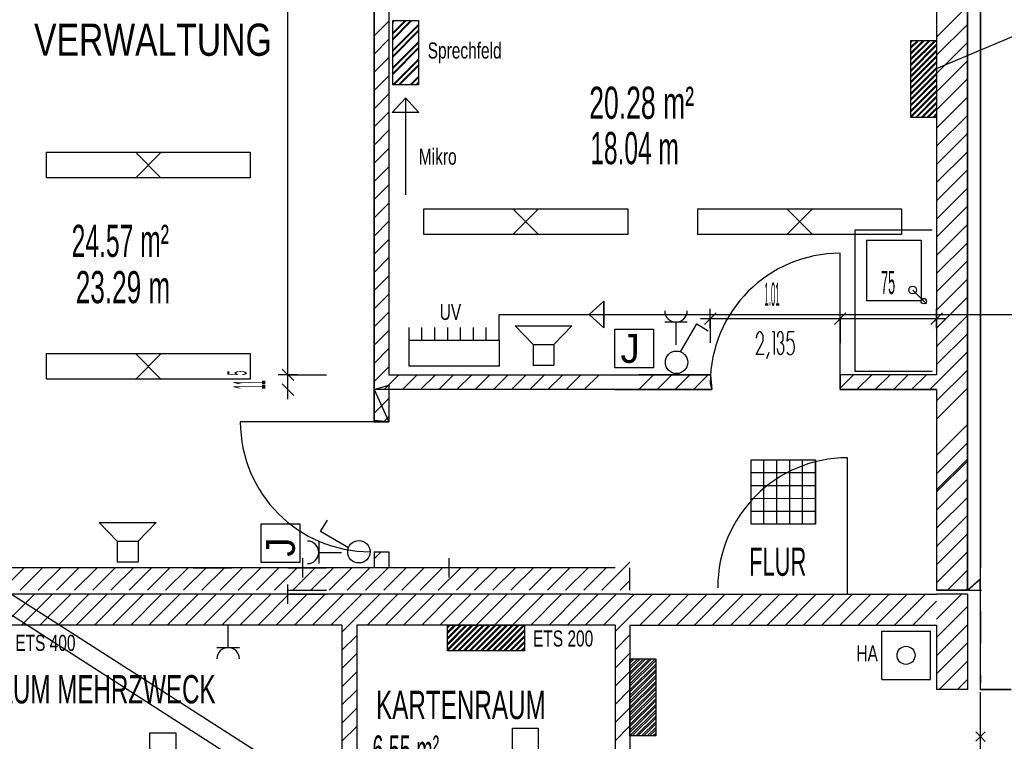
# Model space of a CAD drawing. Extents: x -9 to 2291, y 18 to 1401.
# Tile 10 of 19: x 11.13 to 18.79, y 40.99 to 46.6. Entities that reach past the tile are written whole.
import ezdxf

# ---------------------------------------------------------------- set-up
doc = ezdxf.new("R2010")
doc.units = 0
doc.linetypes.add('KCONTINUOUS', pattern=[0])
doc.linetypes.add('KDASHED', pattern=[0.75, 0.5, -0.25])
for name, color, linetype in [('GRUNDRISS_BEMA_UNG', 7, 'CONTINUOUS'), ('HAUSALARM', 5, 'CONTINUOUS'), ('LAUTSPRECHER', 5, 'CONTINUOUS'), ('LEERROHR', 141, 'CONTINUOUS'), ('LEITUNG', 7, 'CONTINUOUS'), ('LEITUNG_BESCHRIFTUNG', 7, 'CONTINUOUS'), ('LEUCHTEN', 5, 'CONTINUOUS'), ('NACHTSPEICHER', 3, 'CONTINUOUS'), ('NACHTSPEICHER_BESCHRIFTUNG', 3, 'CONTINUOUS'), ('SCHALTER', 5, 'CONTINUOUS'), ('STECKDOSEN', 5, 'CONTINUOUS'), ('THERMOSTAT', 5, 'CONTINUOUS'), ('VERTEILUNG', 10, 'CONTINUOUS'), ('VERTEILUNG_BESCHRIFTUNG', 10, 'CONTINUOUS'), ('W01_---', 7, 'CONTINUOUS'), ('W01_GRUNDRISS', 7, 'CONTINUOUS')]:
    doc.layers.add(name, color=color, linetype=linetype)

msp = doc.modelspace()

# ---------------------------------------------------------------- hatches: boundary and pattern name
at = {"layer": 'NACHTSPEICHER'}
h = msp.add_hatch(dxfattribs=at)
h.set_pattern_fill('ANSI31', color=3, scale=0.01, style=0)
h.paths.add_polyline_path([(18.059, 45.843), (18.059, 46.443), (18.259, 46.443), (18.259, 45.843), (18.0711, 45.843)])
h = msp.add_hatch(dxfattribs=at)
h.set_pattern_fill('ANSI31', color=3, scale=0.01, style=0)
h.paths.add_polyline_path([(14.4543, 41.8979), (15.0543, 41.8979), (15.0543, 41.6979), (14.4543, 41.6979), (14.4543, 41.8858)])
h = msp.add_hatch(dxfattribs=at)
h.set_pattern_fill('ANSI31', color=3, scale=0.01, style=0)
h.paths.add_polyline_path([(15.8743, 41.036), (15.8743, 41.636), (16.0743, 41.636), (16.0743, 41.036), (15.8864, 41.036)])
at = {"layer": 'VERTEILUNG'}
h = msp.add_hatch(dxfattribs=at)
h.set_pattern_fill('ANSI32', scale=0.01, style=0)
h.paths.add_polyline_path([(14.0294, 46.5964), (14.2293, 46.5968), (14.2293, 46.0968), (14.0293, 46.0968), (14.0293, 46.5971)])

# ---------------------------------------------------------------- linework, layer by layer
at = {"layer": 'GRUNDRISS_BEMA_UNG', "color": 7, "linetype": 'KCONTINUOUS'}
for p, q in [((13.214, 43.843), (13.214, 48.603)), ((16.499, 44.205), (16.499, 44.355)), ((17.509, 44.205), (17.509, 44.355)), ((16.424, 44.28), (16.574, 44.28)), ((16.454, 44.235), (16.544, 44.325)), ((16.499, 44.28), (16.778, 44.28)), ((16.499, 44.28), (16.499, 44.093)), ((16.778, 44.28), (17.509, 44.28)), ((17.434, 44.28), (17.584, 44.28)), ((17.464, 44.235), (17.554, 44.325)), ((17.509, 44.28), (17.593, 44.28)), ((17.509, 44.28), (17.509, 44.196)), ((17.593, 44.28), (18.259, 44.28)), ((17.509, 44.196), (17.509, 44.093)), ((16.859, 44.147), (16.857, 44.127)), ((16.865, 44.164), (16.859, 44.147)), ((16.874, 44.175), (16.865, 44.164)), ((16.884, 44.179), (16.874, 44.175)), ((16.895, 44.175), (16.884, 44.179)), ((16.903, 44.164), (16.895, 44.175)), ((16.909, 44.147), (16.903, 44.164)), ((16.911, 44.127), (16.909, 44.147)), ((16.909, 44.107), (16.911, 44.127)), ((16.98, 44.18), (16.996, 44.18)), ((16.996, 44.18), (16.996, 44)), ((17.023, 44.153), (17.021, 44.136)), ((17.028, 44.167), (17.023, 44.153)), ((17.035, 44.177), (17.028, 44.167)), ((17.044, 44.18), (17.035, 44.177)), ((17.053, 44.177), (17.044, 44.18)), ((17.06, 44.167), (17.053, 44.177)), ((17.065, 44.153), (17.06, 44.167)), ((17.06, 44.104), (17.065, 44.119)), ((17.067, 44.136), (17.065, 44.152)), ((17.065, 44.119), (17.067, 44.136)), ((17.098, 44.106), (17.104, 44.18)), ((17.109, 44.118), (17.098, 44.106)), ((17.104, 44.18), (17.152, 44.18)), ((17.122, 44.121), (17.109, 44.118)), ((17.135, 44.115), (17.122, 44.121)), ((17.146, 44.1), (17.135, 44.115)), ((16.903, 44.09), (16.909, 44.107)), ((17.019, 44.047), (17.021, 44.029)), ((17.052, 44.093), (17.043, 44.093)), ((17.049, 44.093), (17.053, 44.095)), ((17.056, 44.091), (17.052, 44.093)), ((17.053, 44.095), (17.06, 44.104)), ((17.064, 44.081), (17.056, 44.091)), ((17.07, 44.066), (17.064, 44.081)), ((17.071, 44.047), (17.07, 44.066)), ((17.07, 44.029), (17.071, 44.047)), ((17.143, 44.014), (17.151, 44.033)), ((17.152, 44.08), (17.146, 44.1)), ((17.151, 44.033), (17.154, 44.056)), ((17.154, 44.056), (17.152, 44.08)), ((16.94, 43.97), (16.956, 44.018)), ((17.021, 44.029), (17.026, 44.014)), ((17.026, 44.014), (17.034, 44.004)), ((17.034, 44.004), (17.044, 44)), ((17.044, 44), (17.047, 44)), ((17.047, 44), (17.056, 44.004)), ((17.056, 44.004), (17.064, 44.014)), ((17.064, 44.014), (17.07, 44.029)), ((17.095, 44.02), (17.105, 44.005)), ((17.105, 44.005), (17.118, 43.999)), ((17.118, 43.999), (17.131, 44.002)), ((13.259, 43.798), (13.169, 43.888)), ((13.214, 43.768), (13.214, 43.918)), ((13.289, 43.843), (13.139, 43.843)), ((13.214, 43.728), (13.214, 43.843)), ((13.214, 43.843), (13.514, 43.843)), ((13.214, 43.653), (13.214, 43.803)), ((13.259, 43.683), (13.169, 43.773))]:
    msp.add_line(p, q, dxfattribs=at)
at = {"layer": 'HAUSALARM', "color": 7, "linetype": 'KCONTINUOUS'}
for p, q in [((17.8323, 41.8517), (18.2104, 41.8517)), ((17.8323, 41.4736), (17.8323, 41.8517)), ((18.2104, 41.4736), (18.2104, 41.8517)), ((17.8323, 41.4736), (18.2104, 41.4736))]:
    msp.add_line(p, q, dxfattribs=at)
msp.add_circle((18.0213, 41.6627), 0.07, dxfattribs=at)
at = {"layer": 'LAUTSPRECHER', "color": 7, "linetype": 'KCONTINUOUS'}
for p, q in [((14.981, 44.2242), (15.2019, 44.2242)), ((14.981, 44.2242), (15.1212, 44.0797)), ((14.981, 44.2242), (15.2019, 44.2242)), ((14.981, 44.2242), (15.1212, 44.0797)), ((15.2019, 44.2242), (15.4229, 44.2242)), ((15.2019, 44.2242), (15.4229, 44.2242)), ((15.4229, 44.2242), (15.2827, 44.0797)), ((15.4229, 44.2242), (15.2827, 44.0797)), ((15.1212, 44.0797), (15.2827, 44.0797)), ((15.1212, 44.0797), (15.1212, 43.9182)), ((15.1212, 44.0797), (15.2827, 44.0797)), ((15.1212, 44.0797), (15.1212, 43.9182)), ((15.2827, 44.0797), (15.2827, 43.9182)), ((15.2827, 44.0797), (15.2827, 43.9182)), ((15.1212, 43.9182), (15.2827, 43.9182)), ((15.1212, 43.9182), (15.2827, 43.9182)), ((11.7471, 42.6954), (11.968, 42.6954)), ((11.7471, 42.6954), (11.8873, 42.5509)), ((11.7471, 42.6954), (11.968, 42.6954)), ((11.7471, 42.6954), (11.8873, 42.5509)), ((11.968, 42.6954), (12.1889, 42.6954)), ((11.968, 42.6954), (12.1889, 42.6954)), ((12.1889, 42.6954), (12.0487, 42.5509)), ((12.1889, 42.6954), (12.0487, 42.5509)), ((11.8873, 42.5509), (12.0487, 42.5509)), ((11.8873, 42.5509), (11.8873, 42.3894)), ((11.8873, 42.5509), (12.0487, 42.5509)), ((11.8873, 42.5509), (11.8873, 42.3894)), ((12.0487, 42.5509), (12.0487, 42.3894)), ((12.0487, 42.5509), (12.0487, 42.3894)), ((11.8873, 42.3894), (12.0487, 42.3894)), ((11.8873, 42.3894), (12.0487, 42.3894))]:
    msp.add_line(p, q, dxfattribs=at)
at = {"layer": 'LEERROHR', "color": 7, "linetype": 'KCONTINUOUS'}
for p, q in [((9.5748, 43.0913), (17.9499, 37.7326)), ((9.5748, 43.0913), (17.9499, 37.7326)), ((17.858, 37.623), (9.4743, 42.9913)), ((17.858, 37.623), (9.4743, 42.9913)), ((17.858, 37.623), (9.4743, 42.9913))]:
    msp.add_line(p, q, dxfattribs=at)
at = {"layer": 'LEITUNG', "color": 31, "linetype": 'KCONTINUOUS'}
for p, q in [((14.0258, 45.8817), (14.1276, 45.9935)), ((14.0258, 45.8817), (14.1276, 45.9935)), ((14.1276, 45.9935), (14.1293, 45.9968)), ((14.1276, 45.9935), (14.1293, 45.9968)), ((14.1293, 45.9968), (14.2328, 45.8817)), ((14.1293, 45.9968), (14.1293, 45.2424)), ((14.1293, 45.9968), (14.2328, 45.8817)), ((14.2328, 45.8817), (14.0258, 45.8817)), ((14.2328, 45.8817), (14.0258, 45.8817))]:
    msp.add_line(p, q, dxfattribs=at)
at = {"layer": 'LEITUNG', "color": 10, "linetype": 'KCONTINUOUS'}
for p, q in [((15.5566, 44.3115), (15.6717, 44.415)), ((15.6717, 44.415), (15.5566, 44.3115)), ((15.5566, 44.3115), (15.6717, 44.415)), ((15.6717, 44.415), (15.6717, 44.208)), ((15.6717, 44.208), (15.6717, 44.415)), ((15.6717, 44.415), (15.6717, 44.208)), ((14.8566, 44.2115), (14.8566, 44.3115)), ((14.8566, 44.3115), (22.159, 44.3115)), ((15.5599, 44.3098), (15.5566, 44.3115)), ((15.6717, 44.208), (15.5566, 44.3115)), ((15.5599, 44.3098), (15.5566, 44.3115)), ((15.6717, 44.208), (15.5599, 44.3098)), ((15.6717, 44.208), (15.5599, 44.3098))]:
    msp.add_line(p, q, dxfattribs=at)
at = {"layer": 'LEUCHTEN', "color": 7, "linetype": 'KCONTINUOUS'}
for p, q in [((11.3363, 45.5727), (12.9216, 45.5731)), ((11.3366, 45.3731), (11.3366, 45.5731)), ((12.029, 45.373), (12.229, 45.573)), ((12.029, 45.573), (12.229, 45.373)), ((12.9216, 45.5731), (12.9216, 45.3731)), ((12.9216, 45.3731), (11.3366, 45.3731)), ((14.2713, 45.1327), (15.8566, 45.1331)), ((14.2716, 44.9331), (14.2716, 45.1331)), ((14.964, 44.933), (15.164, 45.133)), ((14.964, 45.133), (15.164, 44.933)), ((15.8566, 45.1331), (15.8566, 44.9331)), ((16.4013, 45.1327), (17.9866, 45.1331)), ((16.4016, 44.9331), (16.4016, 45.1331)), ((17.094, 44.933), (17.294, 45.133)), ((17.094, 45.133), (17.294, 44.933)), ((17.9866, 45.1331), (17.9866, 44.9331)), ((15.8566, 44.9331), (14.2716, 44.9331)), ((17.9866, 44.9331), (16.4016, 44.9331)), ((11.3363, 44.0077), (12.9216, 44.0081)), ((11.3366, 43.8081), (11.3366, 44.0081)), ((12.029, 43.808), (12.229, 44.008)), ((12.029, 44.008), (12.229, 43.808)), ((12.9216, 44.0081), (12.9216, 43.8081)), ((12.9216, 43.8081), (11.3366, 43.8081)), ((16.8163, 43.1831), (17.3167, 43.1829)), ((16.8167, 42.6829), (16.8167, 43.1829)), ((16.9167, 42.6829), (16.9167, 43.1829)), ((17.0167, 42.6829), (17.0167, 43.1829)), ((17.1167, 42.6829), (17.1167, 43.1829)), ((17.2167, 42.6829), (17.2167, 43.1829)), ((17.3167, 43.1829), (17.3167, 42.6829)), ((17.3167, 42.6829), (17.3167, 43.1829)), ((16.8163, 43.0831), (17.3167, 43.0829)), ((16.8163, 42.9831), (17.3167, 42.9829)), ((16.8163, 42.8831), (17.3167, 42.8829)), ((16.8163, 42.7831), (17.3167, 42.7829)), ((17.3167, 42.6829), (16.8167, 42.6829)), ((12.1418, 39.4753), (12.1414, 41.0606)), ((12.1414, 41.0606), (12.3414, 41.0606)), ((12.3414, 41.0606), (12.3414, 39.4756)), ((14.9602, 39.5105), (14.9598, 41.0958)), ((14.9598, 41.0958), (15.1598, 41.0958)), ((15.1598, 41.0958), (15.1598, 39.5108))]:
    msp.add_line(p, q, dxfattribs=at)
at = {"layer": 'NACHTSPEICHER', "color": 7, "linetype": 'KCONTINUOUS'}
for p, q in [((18.0587, 45.8425), (18.059, 46.443)), ((18.059, 46.443), (18.259, 46.443)), ((18.259, 46.443), (18.259, 45.843)), ((18.259, 45.843), (18.059, 45.843)), ((14.4537, 41.8981), (15.0543, 41.8979)), ((14.4543, 41.6979), (14.4543, 41.8979)), ((15.0543, 41.8979), (15.0543, 41.6979)), ((15.0543, 41.6979), (14.4543, 41.6979)), ((15.874, 41.0355), (15.8743, 41.636)), ((15.8743, 41.636), (16.0743, 41.636)), ((16.0743, 41.636), (16.0743, 41.036)), ((16.0743, 41.036), (15.8743, 41.036))]:
    msp.add_line(p, q, dxfattribs=at)
at = {"layer": 'NACHTSPEICHER', "color": 3, "linetype": 'KCONTINUOUS'}
for p, q in [((18.059, 45.843), (18.059, 46.443)), ((18.059, 46.443), (18.259, 46.443)), ((18.059, 45.843), (18.059, 46.443)), ((18.059, 46.443), (18.259, 46.443)), ((18.059, 46.4267), (18.0753, 46.443)), ((18.059, 46.3818), (18.1202, 46.443)), ((18.059, 46.3369), (18.1651, 46.443)), ((18.059, 46.292), (18.21, 46.443)), ((18.059, 46.2471), (18.2549, 46.443)), ((18.259, 46.443), (18.259, 45.843)), ((18.259, 46.443), (18.259, 45.843)), ((18.059, 46.2022), (18.259, 46.4022)), ((18.059, 46.1573), (18.259, 46.3573)), ((18.059, 46.1124), (18.259, 46.3124)), ((18.059, 46.0675), (18.259, 46.2675)), ((18.059, 46.0226), (18.259, 46.2226)), ((18.059, 45.9777), (18.259, 46.1777)), ((18.059, 45.9328), (18.259, 46.1328)), ((18.059, 45.8879), (18.259, 46.0879)), ((18.259, 46.043), (18.059, 45.843)), ((18.259, 45.9981), (18.1039, 45.843)), ((18.259, 45.9532), (18.1488, 45.843)), ((18.259, 45.9083), (18.1937, 45.843)), ((18.259, 45.843), (18.0711, 45.843)), ((18.259, 45.843), (18.0711, 45.843)), ((18.259, 45.8634), (18.2386, 45.843)), ((14.4543, 41.8979), (15.0543, 41.8979)), ((14.4543, 41.8979), (15.0543, 41.8979)), ((14.4747, 41.8979), (14.4543, 41.8775)), ((14.5196, 41.8979), (14.4543, 41.8325)), ((14.5645, 41.8979), (14.4543, 41.7876)), ((14.6094, 41.8979), (14.4543, 41.7427)), ((14.6543, 41.8979), (14.4543, 41.6979)), ((14.6992, 41.8979), (14.4992, 41.6979)), ((14.7441, 41.8979), (14.5441, 41.6979)), ((14.789, 41.8979), (14.589, 41.6979)), ((14.8339, 41.8979), (14.6339, 41.6979)), ((14.8788, 41.8979), (14.6788, 41.6979)), ((14.9237, 41.8979), (14.7237, 41.6979)), ((14.9686, 41.8979), (14.7686, 41.6979)), ((15.0135, 41.8979), (14.8135, 41.6979)), ((15.0543, 41.8937), (14.8584, 41.6979)), ((15.0543, 41.8979), (15.0543, 41.6979)), ((15.0543, 41.8979), (15.0543, 41.6979)), ((14.4543, 41.6979), (14.4543, 41.8858)), ((14.4543, 41.6979), (14.4543, 41.8858)), ((15.0543, 41.8488), (14.9033, 41.6979)), ((15.0543, 41.8039), (14.9482, 41.6979)), ((15.0543, 41.759), (14.9931, 41.6979)), ((15.0543, 41.6979), (14.4543, 41.6979)), ((15.0543, 41.6979), (14.4543, 41.6979)), ((15.0543, 41.7141), (15.038, 41.6979)), ((15.8743, 41.036), (15.8743, 41.636)), ((15.8743, 41.636), (16.0743, 41.636)), ((15.8743, 41.036), (15.8743, 41.636)), ((15.8743, 41.636), (16.0743, 41.636)), ((15.8743, 41.6197), (15.8906, 41.636)), ((15.8743, 41.5748), (15.9355, 41.636)), ((15.8743, 41.5299), (15.9804, 41.636)), ((15.8743, 41.485), (16.0253, 41.636)), ((15.8743, 41.4401), (16.0702, 41.636)), ((15.8743, 41.3952), (16.0743, 41.5952)), ((16.0743, 41.636), (16.0743, 41.036)), ((16.0743, 41.636), (16.0743, 41.036)), ((15.8743, 41.3503), (16.0743, 41.5503)), ((15.8743, 41.3054), (16.0743, 41.5054)), ((15.8743, 41.2605), (16.0743, 41.4605)), ((15.8743, 41.2156), (16.0743, 41.4156)), ((15.8743, 41.1707), (16.0743, 41.3707)), ((15.8743, 41.1258), (16.0743, 41.3258)), ((15.8743, 41.0809), (16.0743, 41.2809)), ((16.0743, 41.236), (15.8743, 41.036)), ((16.0743, 41.1911), (15.9192, 41.036)), ((16.0743, 41.1462), (15.9641, 41.036)), ((16.0743, 41.1013), (16.009, 41.036)), ((16.0743, 41.0564), (16.0539, 41.036)), ((16.0743, 41.036), (15.8864, 41.036)), ((16.0743, 41.036), (15.8864, 41.036))]:
    msp.add_line(p, q, dxfattribs=at)
at = {"layer": 'NACHTSPEICHER_BESCHRIFTUNG', "color": 7, "linetype": 'KCONTINUOUS'}
msp.add_line((18.259, 46.223), (18.9666, 46.5231), dxfattribs=at)
at = {"layer": 'SCHALTER', "color": 7, "linetype": 'KCONTINUOUS'}
for p, q in [((16.2666, 44.0225), (16.3951, 44.2385)), ((16.3951, 44.2385), (16.4826, 44.1856)), ((13.4683, 42.6262), (13.5211, 42.7137)), ((13.6843, 42.4977), (13.4683, 42.6262))]:
    msp.add_line(p, q, dxfattribs=at)
for centre in [(16.2369, 43.9403), (13.7665, 42.468)]:
    msp.add_circle(centre, 0.0875, dxfattribs=at)
at = {"layer": 'STECKDOSEN', "color": 7, "linetype": 'KCONTINUOUS'}
for p, q in [((16.3197, 44.2522), (16.1447, 44.2522)), ((16.2322, 44.2522), (16.2322, 44.0772)), ((13.4546, 42.5508), (13.4546, 42.3758)), ((13.4546, 42.4633), (13.6296, 42.4633)), ((12.749, 41.723), (12.749, 41.898)), ((12.6615, 41.723), (12.8365, 41.723))]:
    msp.add_line(p, q, dxfattribs=at)
for centre, start, end in [((16.2322, 44.3397), 180, 360), ((13.3671, 42.4633), 270, 450), ((12.749, 41.6355), 0, 180)]:
    msp.add_arc(centre, 0.0875, start, end, dxfattribs=at)
at = {"layer": 'THERMOSTAT', "color": 1, "linetype": 'KCONTINUOUS'}
for points in [[(15.7569, 44.1982), (16.0569, 44.1982), (16.0569, 43.8982), (15.7569, 43.8982), (15.7569, 44.1982)], [(13.006, 42.3855), (13.006, 42.6855), (13.306, 42.6855), (13.306, 42.3855), (13.006, 42.3855)]]:
    msp.add_lwpolyline(points, dxfattribs=at)
at = {"layer": 'VERTEILUNG', "color": 7, "linetype": 'KCONTINUOUS'}
for p, q in [((14.0293, 46.0968), (14.0293, 46.5971)), ((14.0293, 46.0968), (14.0293, 46.5971)), ((14.0293, 46.0968), (14.0293, 46.5968)), ((14.17, 46.5967), (14.0293, 46.456)), ((14.125, 46.5966), (14.0293, 46.5009)), ((14.035, 46.5964), (14.0293, 46.5907)), ((14.2293, 46.5662), (14.0293, 46.3662)), ((14.0294, 46.5964), (14.2293, 46.5968)), ((14.0294, 46.5964), (14.2293, 46.5968)), ((14.0294, 46.5964), (14.2293, 46.5968)), ((14.2293, 46.5968), (14.2293, 46.0968)), ((14.2293, 46.5968), (14.2293, 46.0968)), ((14.2293, 46.5968), (14.2293, 46.0968)), ((14.2293, 46.5213), (14.0293, 46.3213)), ((14.2293, 46.4315), (14.0293, 46.2315)), ((14.2293, 46.3866), (14.0293, 46.1866)), ((14.2293, 46.2968), (14.0293, 46.0968)), ((14.2293, 46.2519), (14.0742, 46.0968)), ((14.2293, 46.1621), (14.164, 46.0968)), ((14.2293, 46.1172), (14.2089, 46.0968)), ((14.2293, 46.0968), (14.0293, 46.0968)), ((14.2293, 46.0968), (14.0293, 46.0968)), ((14.2293, 46.0968), (14.0293, 46.0968)), ((14.1566, 44.1115), (14.1566, 44.2115)), ((14.2566, 44.1115), (14.2566, 44.2115)), ((14.3566, 44.1115), (14.3566, 44.2115)), ((14.4566, 44.1115), (14.4566, 44.2115)), ((14.5566, 44.1115), (14.5566, 44.2115)), ((14.6566, 44.1115), (14.6566, 44.2115)), ((14.7566, 44.1115), (14.7566, 44.2115)), ((14.8566, 44.1115), (14.8566, 44.2115)), ((14.1563, 43.9112), (14.1566, 44.1115)), ((14.1566, 43.9115), (14.1566, 44.1115)), ((14.1566, 44.1115), (14.8566, 44.1115)), ((14.1566, 44.1115), (14.8566, 44.1115)), ((14.1566, 43.9115), (14.1566, 44.1115)), ((14.1566, 44.1115), (14.8566, 44.1115)), ((14.8566, 44.1115), (14.8566, 43.9115)), ((14.8566, 44.1115), (14.8566, 43.9115)), ((14.8566, 44.1115), (14.8566, 43.9115)), ((14.8566, 43.9115), (14.1566, 43.9115)), ((14.8566, 43.9115), (14.1566, 43.9115)), ((14.8566, 43.9115), (14.1566, 43.9115))]:
    msp.add_line(p, q, dxfattribs=at)
at = {"layer": 'W01_---', "color": 7, "linetype": 'KCONTINUOUS'}
msp.add_line((18.259, 41.898), (18.259, 41.398), dxfattribs=at)
at = {"layer": 'W01_GRUNDRISS', "color": 252, "linetype": 'KCONTINUOUS'}
for p, q in [((18.499, 48.963), (18.499, 42.168)), ((18.499, 48.963), (18.499, 42.168)), ((18.6, 42.258), (18.6, 48.963)), ((18.6, 42.258), (18.6, 48.963)), ((18.499, 42.168), (18.6, 42.258)), ((18.599, 42.258), (18.499, 42.168)), ((18.499, 42.168), (18.6, 42.258)), ((18.599, 42.258), (18.499, 42.168)), ((18.599, 42.168), (18.599, 42.258)), ((18.599, 42.168), (18.599, 42.258)), ((18.499, 42.168), (18.599, 42.168)), ((18.499, 42.168), (18.599, 42.168))]:
    msp.add_line(p, q, dxfattribs=at)
at = {"layer": 'W01_GRUNDRISS', "color": 7, "linetype": 'KCONTINUOUS'}
for p, q in [((18.6, 48.963), (18.6, 42.343)), ((18.499, 48.843), (18.499, 42.168)), ((13.884, 48.603), (13.884, 43.728)), ((13.999, 48.603), (13.999, 43.843)), ((18.259, 48.603), (18.259, 43.843)), ((18.599, 48.458), (18.599, 41.398)), ((18.259, 46.468), (18.499, 46.708)), ((13.884, 46.477), (13.999, 46.592)), ((18.259, 46.327), (18.499, 46.567)), ((13.884, 46.336), (13.999, 46.451)), ((18.259, 46.186), (18.499, 46.426)), ((13.884, 46.195), (13.999, 46.31)), ((18.259, 46.044), (18.499, 46.284)), ((13.884, 46.053), (13.999, 46.168)), ((18.259, 45.903), (18.499, 46.143)), ((13.884, 45.912), (13.999, 46.027)), ((18.259, 45.761), (18.499, 46.001)), ((13.884, 45.77), (13.999, 45.885)), ((18.259, 45.62), (18.499, 45.86)), ((13.884, 45.629), (13.999, 45.744)), ((18.259, 45.478), (18.499, 45.718)), ((13.884, 45.488), (13.999, 45.603)), ((18.259, 45.337), (18.499, 45.577)), ((13.884, 45.346), (13.999, 45.461)), ((18.259, 45.196), (18.499, 45.436)), ((13.884, 45.205), (13.999, 45.32)), ((18.259, 45.054), (18.499, 45.294)), ((13.884, 45.063), (13.999, 45.178)), ((18.259, 44.913), (18.499, 45.153)), ((13.884, 44.922), (13.999, 45.037)), ((17.625, 43.87), (17.625, 44.97)), ((17.625, 44.97), (18.225, 44.97)), ((18.259, 44.771), (18.499, 45.011)), ((13.884, 44.78), (13.999, 44.895)), ((17.713, 44.889), (17.713, 44.417)), ((17.713, 44.889), (18.14, 44.889)), ((18.14, 44.889), (18.14, 44.417)), ((18.259, 44.63), (18.499, 44.87)), ((13.884, 44.639), (13.999, 44.754)), ((17.509, 43.728), (17.509, 44.788)), ((18.259, 44.489), (18.499, 44.729)), ((13.884, 44.498), (13.999, 44.613)), ((18.259, 44.347), (18.499, 44.587)), ((18.18, 44.395), (18.073, 44.502)), ((13.884, 44.356), (13.999, 44.471)), ((18.14, 44.417), (17.713, 44.417)), ((18.259, 44.206), (18.499, 44.446)), ((18.259, 44.205), (18.259, 44.355)), ((13.884, 44.215), (13.999, 44.33)), ((18.184, 44.28), (18.334, 44.28)), ((18.214, 44.235), (18.304, 44.325)), ((18.259, 44.064), (18.499, 44.304)), ((18.259, 44.28), (18.259, 44.093)), ((13.884, 44.073), (13.999, 44.188)), ((18.259, 43.923), (18.499, 44.163)), ((16.857, 44), (16.903, 44.09)), ((16.917, 44), (16.857, 44)), ((17.131, 44.002), (17.143, 44.014)), ((18.206, 43.728), (18.499, 44.021)), ((13.884, 43.79), (13.999, 43.905)), ((18.259, 43.64), (18.499, 43.88)), ((13.963, 43.728), (14.078, 43.843)), ((13.999, 43.843), (15.942, 43.843)), ((14.105, 43.728), (14.22, 43.843)), ((14.246, 43.728), (14.361, 43.843)), ((14.388, 43.728), (14.503, 43.843)), ((14.529, 43.728), (14.644, 43.843)), ((14.67, 43.728), (14.785, 43.843)), ((14.812, 43.728), (14.927, 43.843)), ((14.953, 43.728), (15.068, 43.843)), ((15.095, 43.728), (15.21, 43.843)), ((15.236, 43.728), (15.351, 43.843)), ((15.378, 43.728), (15.493, 43.843)), ((15.519, 43.728), (15.634, 43.843)), ((16.5011, 43.843), (15.942, 43.843)), ((15.943, 43.728), (16.058, 43.843)), ((16.085, 43.728), (16.2, 43.843)), ((16.226, 43.728), (16.341, 43.843)), ((16.368, 43.728), (16.483, 43.843)), ((17.509, 43.739), (17.614, 43.843)), ((18.259, 43.843), (17.509, 43.843)), ((18.225, 43.87), (17.625, 43.87)), ((17.64, 43.728), (17.755, 43.843)), ((17.782, 43.728), (17.897, 43.843)), ((17.923, 43.728), (18.038, 43.843)), ((18.065, 43.728), (18.18, 43.843)), ((13.884, 43.478), (13.884, 43.728)), ((13.884, 43.728), (13.999, 43.478)), ((13.884, 43.728), (13.884, 43.478)), ((15.759, 43.728), (13.884, 43.728)), ((13.884, 43.478), (13.884, 43.728)), ((13.884, 43.728), (13.999, 43.478)), ((13.999, 43.728), (13.999, 43.478)), ((15.759, 43.728), (15.874, 43.728)), ((15.759, 43.728), (15.874, 43.728)), ((15.874, 43.728), (16.5099, 43.728)), ((16.499, 43.778), (16.5099, 43.728)), ((18.259, 43.728), (17.509, 43.728)), ((18.259, 43.499), (18.499, 43.739)), ((18.259, 43.728), (18.259, 42.168)), ((13.884, 43.544), (13.999, 43.659)), ((13.96, 43.478), (13.999, 43.518)), ((13.884, 43.478), (12.844, 43.478)), ((13.999, 43.478), (13.884, 43.478)), ((13.884, 43.478), (13.999, 43.478)), ((13.999, 43.478), (13.884, 43.478)), ((18.259, 43.216), (18.499, 43.456)), ((18.259, 43.074), (18.499, 43.314)), ((17.5665, 42.138), (17.5665, 43.198)), ((18.259, 42.948), (18.499, 43.188)), ((18.259, 42.933), (18.499, 43.173)), ((18.259, 42.791), (18.499, 43.031)), ((18.259, 42.65), (18.499, 42.89)), ((18.259, 42.509), (18.499, 42.749)), ((18.259, 42.367), (18.499, 42.607)), ((13.884, 42.413), (13.94, 42.468)), ((13.884, 42.468), (13.884, 42.343)), ((13.884, 42.468), (13.999, 42.468)), ((13.999, 42.468), (13.999, 42.343)), ((18.259, 42.226), (18.499, 42.466)), ((13.329, 42.268), (13.329, 42.418)), ((14.468, 42.268), (14.468, 42.418)), ((15.656, 42.168), (15.874, 42.386)), ((15.759, 42.343), (10.374, 42.343)), ((10.989, 42.168), (11.164, 42.343)), ((11.131, 42.168), (11.306, 42.343)), ((11.272, 42.168), (11.447, 42.343)), ((11.413, 42.168), (11.588, 42.343)), ((11.555, 42.168), (11.73, 42.343)), ((11.696, 42.168), (11.871, 42.343)), ((11.838, 42.168), (12.013, 42.343)), ((11.979, 42.168), (12.154, 42.343)), ((12.121, 42.168), (12.296, 42.343)), ((12.262, 42.168), (12.437, 42.343)), ((12.403, 42.168), (12.578, 42.343)), ((12.553, 42.343), (12.403, 42.343)), ((12.478, 42.343), (12.778, 42.343)), ((12.545, 42.168), (12.72, 42.343)), ((12.686, 42.168), (12.861, 42.343)), ((12.828, 42.168), (13.003, 42.343)), ((12.969, 42.168), (13.144, 42.343)), ((13.11, 42.168), (13.285, 42.343)), ((13.289, 42.343), (13.139, 42.343)), ((13.214, 42.343), (13.514, 42.343)), ((13.252, 42.168), (13.427, 42.343)), ((13.393, 42.168), (13.568, 42.343)), ((13.535, 42.168), (13.71, 42.343)), ((13.676, 42.168), (13.851, 42.343)), ((13.818, 42.168), (13.993, 42.343)), ((13.959, 42.168), (14.134, 42.343)), ((14.1, 42.168), (14.275, 42.343)), ((14.242, 42.168), (14.417, 42.343)), ((14.383, 42.168), (14.558, 42.343)), ((14.525, 42.168), (14.7, 42.343)), ((14.666, 42.168), (14.841, 42.343)), ((14.808, 42.168), (14.983, 42.343)), ((14.949, 42.168), (15.124, 42.343)), ((15.09, 42.168), (15.265, 42.343)), ((15.232, 42.168), (15.407, 42.343)), ((15.373, 42.168), (15.548, 42.343)), ((15.515, 42.168), (15.69, 42.343)), ((15.874, 42.168), (15.874, 42.343)), ((18.343, 42.168), (18.499, 42.324)), ((13.214, 42.063), (13.214, 42.213)), ((15.797, 42.168), (15.874, 42.245)), ((15.489, 42.138), (10.459, 42.138)), ((11.002, 41.898), (11.242, 42.138)), ((11.143, 41.898), (11.383, 42.138)), ((11.285, 41.898), (11.525, 42.138)), ((11.426, 41.898), (11.666, 42.138)), ((11.568, 41.898), (11.808, 42.138)), ((11.709, 41.898), (11.949, 42.138)), ((11.851, 41.898), (12.091, 42.138)), ((11.992, 41.898), (12.232, 42.138)), ((12.133, 41.898), (12.373, 42.138)), ((12.275, 41.898), (12.515, 42.138)), ((12.416, 41.898), (12.656, 42.138)), ((12.558, 41.898), (12.798, 42.138)), ((12.699, 41.898), (12.939, 42.138)), ((12.84, 41.898), (13.08, 42.138)), ((12.982, 41.898), (13.222, 42.138)), ((13.123, 41.898), (13.363, 42.138)), ((13.289, 42.138), (13.139, 42.138)), ((13.214, 42.168), (13.514, 42.168)), ((13.214, 42.138), (13.514, 42.138)), ((13.265, 41.898), (13.505, 42.138)), ((13.406, 41.898), (13.646, 42.138)), ((13.548, 41.898), (13.788, 42.138)), ((13.634, 41.843), (13.929, 42.138)), ((13.83, 41.898), (14.07, 42.138)), ((13.972, 41.898), (14.212, 42.138)), ((14.113, 41.898), (14.353, 42.138)), ((14.255, 41.898), (14.495, 42.138)), ((14.396, 41.898), (14.636, 42.138)), ((14.538, 41.898), (14.778, 42.138)), ((14.679, 41.898), (14.919, 42.138)), ((14.82, 41.898), (15.06, 42.138)), ((14.962, 41.898), (15.202, 42.138)), ((15.103, 41.898), (15.343, 42.138)), ((15.245, 41.898), (15.485, 42.138)), ((15.386, 41.898), (15.626, 42.138)), ((15.874, 42.138), (15.489, 42.138)), ((15.527, 41.898), (15.767, 42.138)), ((15.874, 42.104), (15.909, 42.138)), ((15.874, 41.962), (16.05, 42.138)), ((15.874, 42.138), (18.259, 42.138)), ((15.952, 41.898), (16.192, 42.138)), ((16.093, 41.898), (16.333, 42.138)), ((16.235, 41.898), (16.475, 42.138)), ((16.376, 41.898), (16.616, 42.138)), ((16.517, 41.898), (16.757, 42.138)), ((16.659, 41.898), (16.899, 42.138)), ((16.8, 41.898), (17.04, 42.138)), ((16.942, 41.898), (17.182, 42.138)), ((17.083, 41.898), (17.323, 42.138)), ((17.225, 41.898), (17.465, 42.138)), ((17.366, 41.898), (17.606, 42.138)), ((17.507, 41.898), (17.747, 42.138)), ((17.649, 41.898), (17.889, 42.138)), ((17.79, 41.898), (18.03, 42.138)), ((17.932, 41.898), (18.172, 42.138)), ((18.499, 42.168), (18.259, 42.168)), ((18.259, 41.943), (18.454, 42.138)), ((18.499, 42.138), (18.259, 42.138)), ((18.484, 42.168), (18.499, 42.183)), ((18.499, 42.168), (18.609, 42.168)), ((18.499, 42.138), (18.499, 41.398)), ((15.669, 41.898), (15.874, 42.104)), ((18.073, 41.898), (18.259, 42.084)), ((18.259, 41.802), (18.499, 42.042)), ((13.634, 41.898), (9.249, 41.898)), ((13.634, 41.898), (13.634, 38.638)), ((13.749, 41.898), (13.749, 38.638)), ((15.759, 41.898), (13.749, 41.898)), ((15.759, 41.847), (15.874, 41.962)), ((15.759, 41.898), (15.759, 40.773)), ((15.874, 41.898), (15.874, 40.773)), ((15.874, 41.898), (18.259, 41.898)), ((18.259, 41.66), (18.499, 41.9)), ((13.634, 41.702), (13.749, 41.817)), ((15.759, 41.706), (15.874, 41.821)), ((18.259, 41.519), (18.499, 41.759)), ((18.499, 41.798), (18.499, 41.398)), ((13.634, 41.561), (13.749, 41.676)), ((15.759, 41.564), (15.874, 41.679)), ((18.28, 41.398), (18.499, 41.617)), ((13.634, 41.419), (13.749, 41.534)), ((15.759, 41.423), (15.874, 41.538)), ((18.422, 41.398), (18.499, 41.476)), ((13.634, 41.278), (13.749, 41.393)), ((15.759, 41.281), (15.874, 41.396)), ((18.499, 41.398), (18.259, 41.398)), ((18.839, 41.398), (18.601, 41.398)), ((13.634, 41.136), (13.749, 41.251)), ((15.759, 41.14), (15.874, 41.255)), ((13.634, 40.995), (13.749, 41.11)), ((15.759, 40.999), (15.874, 41.114)), ((18.6, 41.031), (18.563, 41.069)), ((18.565, 40.996), (18.636, 41.067)), ((18.565, 40.996), (18.636, 41.067)), ((18.6, 41.031), (18.638, 40.993))]:
    msp.add_line(p, q, dxfattribs=at)
at = {"layer": 'W01_GRUNDRISS', "color": 21, "linetype": 'KCONTINUOUS'}
for p, q in [((18.259, 48.843), (18.259, 43.843)), ((18.259, 48.843), (18.259, 43.843)), ((18.499, 42.168), (18.499, 48.843)), ((18.499, 42.168), (18.499, 48.843)), ((13.884, 43.478), (13.884, 48.603)), ((13.884, 43.478), (13.884, 48.603)), ((13.999, 48.603), (13.999, 43.843)), ((13.999, 48.603), (13.999, 43.843)), ((13.884, 43.932), (13.999, 44.047)), ((13.999, 43.843), (16.5011, 43.843)), ((13.999, 43.843), (16.5011, 43.843)), ((16.5011, 43.843), (16.5099, 43.728)), ((16.5011, 43.843), (16.5099, 43.728)), ((18.259, 43.843), (17.509, 43.843)), ((17.509, 43.843), (17.509, 43.728)), ((18.259, 43.843), (17.509, 43.843)), ((17.509, 43.843), (17.509, 43.728)), ((13.884, 43.728), (13.999, 43.764)), ((13.884, 43.728), (13.999, 43.764)), ((16.5099, 43.728), (13.884, 43.728)), ((13.884, 43.728), (13.884, 43.487)), ((13.884, 43.487), (13.884, 43.728)), ((16.5099, 43.728), (13.884, 43.728)), ((13.884, 43.728), (13.884, 43.487)), ((13.884, 43.487), (13.884, 43.728)), ((13.999, 43.764), (13.999, 43.478)), ((13.999, 43.764), (13.999, 43.478)), ((17.509, 43.728), (18.259, 43.728)), ((17.509, 43.728), (18.259, 43.728)), ((18.259, 43.728), (18.259, 42.168)), ((18.259, 43.728), (18.259, 42.168)), ((13.884, 43.487), (13.999, 43.478)), ((13.999, 43.478), (13.884, 43.487)), ((13.884, 43.487), (13.999, 43.478)), ((13.999, 43.478), (13.884, 43.487)), ((13.999, 43.478), (13.884, 43.478)), ((13.999, 43.478), (13.884, 43.478)), ((18.259, 42.168), (18.499, 42.168)), ((18.259, 42.168), (18.499, 42.168))]:
    msp.add_line(p, q, dxfattribs=at)
at = {"layer": 'W01_GRUNDRISS', "color": 137, "linetype": 'KCONTINUOUS'}
for p, q in [((18.599, 48.458), (18.599, 41.398)), ((18.599, 48.458), (18.599, 41.398)), ((18.599, 41.398), (18.839, 41.398)), ((18.599, 41.398), (18.839, 41.398))]:
    msp.add_line(p, q, dxfattribs=at)
at = {"layer": 'W01_GRUNDRISS', "color": 7, "linetype": 'KDASHED'}
for p, q in [((18.599, 42.258), (18.601, 41.449)), ((15.874, 42.168), (15.874, 42.17)), ((18.599, 41.377), (18.599, 40.638))]:
    msp.add_line(p, q, dxfattribs=at)
at = {"layer": 'W01_GRUNDRISS', "color": 7, "linetype": 'KCONTINUOUS'}
for centre, radius in [((18.073, 44.502), 0.03), ((18.159, 44.416), 0.021)]:
    msp.add_circle(centre, radius, dxfattribs=at)
for centre, start, end in [((17.509, 43.778), 90, 180), ((13.854, 43.478), 180, 270), ((17.5665, 42.188), 90, 180)]:
    msp.add_arc(centre, 1.01, start, end, dxfattribs=at)

# ---------------------------------------------------------------- texts
at = {"layer": 'GRUNDRISS_BEMA_UNG', "color": 7}
for s, height, width, p in [('20.28 m²', 0.25, 0.617833, (15.5574, 45.8332, 61)), ('18.04 m ', 0.25, 0.569905, (15.5662, 45.4805, 61)), ('24.57 m²', 0.25, 0.573833, (11.5319, 44.7597, 61)), ('23.29 m ', 0.25, 0.607619, (11.5645, 44.4001, 61)), ('75', 0.18, 0.408333, (17.827, 44.471, 61)), ('1.01', 0.18, 0.233333, (16.92, 44.38, 61)), ('6.55 m² ', 0.22, 0.52013, (13.8717, 40.8204, 61))]:
    msp.add_text(s, height=height, dxfattribs=dict(at, width=width)).set_placement(p)
for s, height, width, p in [('5 ', 0.15, 0.316667, (12.893, 43.839, 61)), ('11', 0.25, 0.152, (13.039, 43.732, 61))]:
    msp.add_text(s, height=height, rotation=90.00266, dxfattribs=dict(at, width=width)).set_placement(p)
at = {"layer": 'HAUSALARM', "color": 7, "width": 0.72}
msp.add_text('HA', height=0.125, dxfattribs=at).set_placement((17.6352, 41.6149, 61))
at = {"layer": 'LEITUNG_BESCHRIFTUNG', "color": 31, "width": 0.72}
msp.add_text('Mikro', height=0.125, dxfattribs=at).set_placement((14.2321, 45.4768, 61))
at = {"layer": 'NACHTSPEICHER_BESCHRIFTUNG', "color": 7, "width": 0.72}
for s, p in [('ETS 400', (11.0937, 41.6973, 61)), ('ETS 200', (15.1204, 41.7312, 61))]:
    msp.add_text(s, height=0.125, dxfattribs=at).set_placement(p)
at = {"layer": 'THERMOSTAT', "color": 1}
msp.add_text('J ', height=0.22375, dxfattribs=at).set_placement((15.8004, 43.9363, 61))
msp.add_text('J ', height=0.22375, rotation=90, dxfattribs=at).set_placement((13.2679, 42.429, 61))
at = {"layer": 'VERTEILUNG_BESCHRIFTUNG', "color": 7, "width": 0.72}
for s, p in [('Sprechfeld', (14.3011, 46.3019, 61)), ('UV', (14.3943, 44.2697, 61))]:
    msp.add_text(s, height=0.125, dxfattribs=at).set_placement(p)
at = {"layer": 'W01_---', "color": 7}
for s, height, width, p in [('VERWALTUNG', 0.25, 0.783333, (11.24, 46.323, 61)), ('FLUR', 0.22, 0.579545, (16.8008, 42.2809, 61)), ('NEBENRAUM MEHRZWECK ', 0.22, 0.638756, (10.1669, 41.2889, 61)), ('KARTENRAUM', 0.22, 0.640909, (13.8995, 41.1673, 61))]:
    msp.add_text(s, height=height, dxfattribs=dict(at, width=width)).set_placement(p)

doc.saveas('drawing.dxf')
